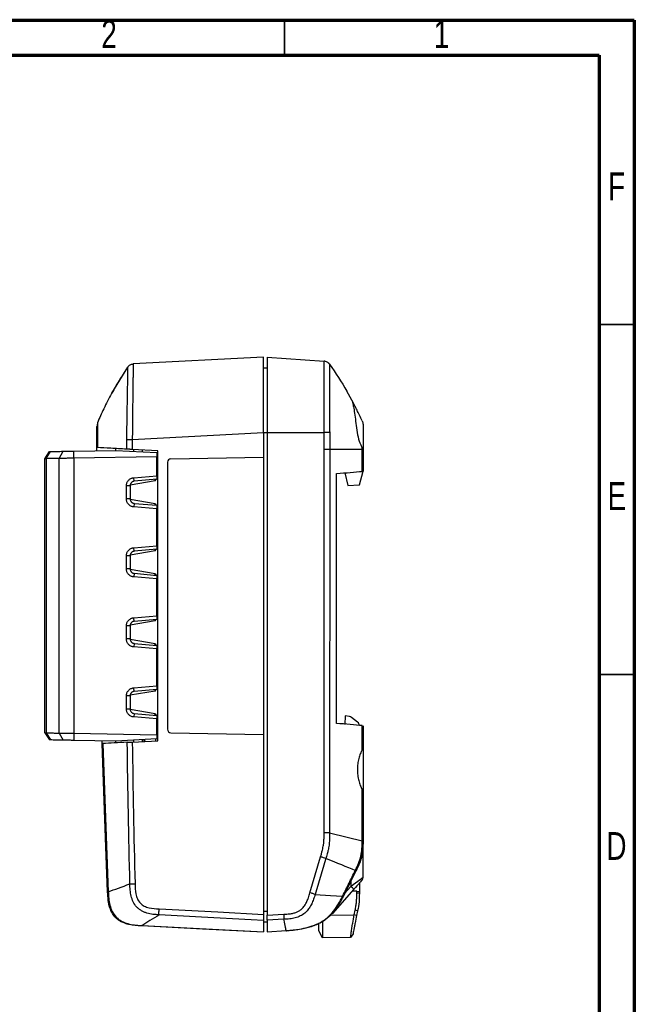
# Model space of a CAD drawing. Header units: millimetres. Extents: x 15 to 415, y 5 to 292.
# Tile 15 of 15: x 327 to 415, y 151 to 292. Entities that reach past the tile are written whole.
import ezdxf

# ---------------------------------------------------------------- set-up
doc = ezdxf.new("R2010")
doc.units = ezdxf.units.MM
doc.styles.add('SLDTEXTSTYLE0', font='TXT', dxfattribs={"width": 0.75})

msp = doc.modelspace()

# ---------------------------------------------------------------- linework, layer by layer
at = {"color": 7, "linetype": 'Continuous', "lineweight": 70}
for p, q in [((15, 292), (415, 292)), ((415, 292), (415, 5)), ((20, 287), (410, 287)), ((410, 287), (410, 10))]:
    msp.add_line(p, q, dxfattribs=at)
at = {"color": 7, "linetype": 'Continuous', "lineweight": 35}
for p, q in [((365, 287), (365, 292)), ((410, 248.5), (415, 248.5)), ((410, 198.5), (415, 198.5))]:
    msp.add_line(p, q, dxfattribs=at)
at = {"color": 7, "linetype": 'Continuous', "lineweight": 25}
for p, q in [((362.02, 243.84), (343.4, 242.87)), ((362.53, 243.84), (370.68, 243.27)), ((340.34, 238.67), (342.63, 242.43)), ((343.4, 242.87), (343.4, 242.87)), ((362.02, 242.33), (362.53, 242.33)), ((370.68, 243.27), (370.68, 243.27)), ((370.86, 243.23), (370.68, 243.27)), ((374.88, 237.26), (373.92, 238.98)), ((338.29, 234.45), (338.2, 233.83)), ((338.29, 234.45), (338.29, 234.43)), ((376.24, 234.22), (376.24, 230.46)), ((343.28, 232.08), (362.02, 233.06)), ((362.02, 233.06), (362.02, 229.56)), ((362.53, 233.07), (370.69, 233.07)), ((362.53, 233.07), (362.53, 164.11)), ((370.69, 230.63), (370.69, 233.07)), ((338.21, 231.43), (338.21, 231.49)), ((340.94, 230.52), (340.94, 230.77)), ((343.28, 232.08), (343.26, 230.65)), ((376.13, 230.63), (376.13, 230.84)), ((330.78, 229.33), (331.44, 230.35)), ((330.78, 190.16), (330.78, 229.33)), ((330.98, 229.34), (331.58, 230.35)), ((330.98, 229.34), (330.98, 190.16)), ((332.83, 229.37), (333.4, 230.39)), ((332.83, 190.12), (332.83, 229.37)), ((334.91, 229.39), (334.93, 230.41)), ((346.78, 229.6), (334.91, 229.39)), ((334.91, 229.39), (334.91, 190.1)), ((334.93, 230.41), (340.94, 230.52)), ((340.94, 230.52), (346.78, 230.21)), ((346.91, 230.46), (343.26, 230.65)), ((343.48, 230.39), (343.48, 230.64)), ((344.75, 230.32), (344.75, 230.57)), ((346.78, 230.21), (346.78, 229.6)), ((346.78, 226.9), (346.78, 229.6)), ((346.91, 189.03), (346.91, 230.46)), ((348.8, 229.33), (362.02, 229.56)), ((362.02, 229.56), (362.02, 189.93)), ((370.69, 175.85), (370.69, 230.63)), ((371.48, 230.63), (371.47, 175.85)), ((376.13, 230.63), (371.48, 230.63)), ((376.13, 227.52), (376.13, 230.63)), ((376.24, 230.47), (376.24, 227.53)), ((348.3, 228.82), (348.3, 190.67)), ((343.48, 226.61), (346.78, 226.9)), ((343.55, 226.1), (343.48, 226.61)), ((346.78, 227.38), (346.91, 227.37)), ((346.78, 226.9), (346.78, 226.39)), ((372.43, 191.51), (372.43, 227.2)), ((373.64, 227.3), (374.09, 225.5)), ((375.76, 225.59), (376.24, 227.53)), ((342.44, 223.59), (342.44, 225.47)), ((342.97, 225.47), (342.44, 225.47)), ((342.97, 225.47), (342.97, 223.59)), ((346.54, 226.15), (342.98, 225.55)), ((346.78, 226.39), (343.55, 226.1)), ((346.54, 226.16), (346.69, 226.38)), ((346.54, 226.15), (346.54, 226.16)), ((374.09, 225.5), (375.76, 225.59)), ((342.97, 223.59), (342.44, 223.59)), ((346.54, 222.9), (342.98, 223.51)), ((343.55, 222.95), (343.48, 222.45)), ((346.78, 222.16), (343.48, 222.45)), ((343.55, 222.95), (346.78, 222.67)), ((346.52, 222.69), (346.54, 222.9)), ((346.54, 222.9), (346.69, 222.68)), ((346.78, 222.67), (346.78, 222.16)), ((346.78, 216.89), (346.78, 222.16)), ((343.48, 216.6), (346.78, 216.89)), ((346.78, 216.89), (346.78, 216.38)), ((342.44, 213.58), (342.44, 215.46)), ((342.97, 215.46), (342.44, 215.46)), ((342.97, 215.46), (342.97, 213.58)), ((346.54, 216.15), (342.98, 215.54)), ((343.55, 216.1), (343.48, 216.6)), ((346.78, 216.38), (343.55, 216.1)), ((346.54, 216.15), (346.69, 216.37)), ((346.54, 216.15), (346.54, 216.15)), ((342.97, 213.58), (342.44, 213.58)), ((346.54, 212.9), (342.98, 213.5)), ((343.55, 212.95), (343.48, 212.44)), ((346.78, 212.15), (343.48, 212.44)), ((343.55, 212.95), (346.78, 212.66)), ((346.52, 212.69), (346.54, 212.9)), ((346.54, 212.89), (346.69, 212.67)), ((346.78, 212.66), (346.78, 212.15)), ((346.78, 206.88), (346.78, 212.15)), ((343.48, 206.59), (346.78, 206.88)), ((346.78, 206.88), (346.78, 206.37)), ((342.44, 203.57), (342.44, 205.46)), ((342.97, 205.46), (342.44, 205.46)), ((342.97, 205.46), (342.97, 203.57)), ((346.54, 206.14), (342.98, 205.53)), ((343.55, 206.09), (343.48, 206.59)), ((346.78, 206.37), (343.55, 206.09)), ((346.54, 206.14), (346.69, 206.36)), ((346.54, 206.14), (346.54, 206.14)), ((342.97, 203.57), (342.44, 203.57)), ((346.54, 202.89), (342.98, 203.5)), ((343.55, 202.94), (343.48, 202.44)), ((343.55, 202.94), (346.78, 202.66)), ((346.52, 202.68), (346.54, 202.89)), ((346.54, 202.89), (346.69, 202.66)), ((346.78, 202.66), (346.78, 202.15)), ((346.78, 202.15), (343.48, 202.44)), ((346.78, 196.87), (346.78, 202.15)), ((346.54, 196.13), (342.98, 195.52)), ((343.48, 196.58), (346.78, 196.87)), ((343.55, 196.08), (343.48, 196.58)), ((346.78, 196.36), (343.55, 196.08)), ((346.54, 196.13), (346.69, 196.36)), ((346.54, 196.13), (346.54, 196.13)), ((346.78, 196.87), (346.78, 196.36)), ((342.44, 193.56), (342.44, 195.45)), ((342.97, 195.45), (342.44, 195.45)), ((342.97, 195.45), (342.97, 193.56)), ((342.97, 193.56), (342.44, 193.56)), ((346.54, 192.88), (342.98, 193.49)), ((343.55, 192.93), (343.48, 192.43)), ((343.55, 192.93), (346.78, 192.65)), ((346.52, 192.67), (346.54, 192.88)), ((346.54, 192.88), (346.69, 192.66)), ((346.78, 192.14), (343.48, 192.43)), ((346.78, 192.65), (346.78, 192.14)), ((346.78, 189.89), (346.78, 192.14)), ((346.91, 192.13), (346.78, 192.12)), ((373.7, 192.58), (373.63, 191.35)), ((374.29, 192.5), (373.7, 192.58)), ((375.47, 191.69), (374.59, 192.37)), ((330.78, 190.16), (331.44, 189.14)), ((330.98, 190.16), (331.58, 189.14)), ((332.83, 190.12), (333.4, 189.11)), ((334.91, 190.1), (346.78, 189.89)), ((334.91, 190.1), (334.93, 189.08)), ((348.8, 190.16), (362.02, 189.93)), ((362.02, 189.93), (362.02, 164.21)), ((376.12, 187.74), (376.12, 191.19)), ((376.24, 191.18), (376.24, 188.11)), ((340.94, 188.97), (334.93, 189.08)), ((346.78, 189.28), (340.94, 188.97)), ((340.94, 188.72), (340.94, 188.97)), ((343.28, 188.84), (346.91, 189.03)), ((343.48, 188.85), (343.48, 189.11)), ((344.75, 188.92), (344.75, 189.17)), ((344.75, 188.94), (344.78, 188.92)), ((344.85, 188.89), (344.85, 189.18)), ((345.06, 188.94), (345.05, 189.19)), ((345.1, 188.94), (345.09, 189.19)), ((346.63, 189.02), (346.63, 189.27)), ((346.64, 189.02), (346.64, 189.27)), ((346.78, 189.89), (346.78, 189.28)), ((376.24, 188.15), (376.24, 181.7)), ((376.12, 174.73), (376.12, 182.07)), ((376.24, 181.7), (376.24, 174.73)), ((376.24, 169.53), (376.24, 174.7)), ((368.65, 167.31), (370.18, 172.44)), ((375.23, 170.43), (373.43, 166.81)), ((374.51, 168.97), (374.51, 168.22)), ((374.92, 167.8), (371.87, 164.36)), ((373.66, 167.27), (374.51, 168.22)), ((375.35, 167.52), (374.68, 167.53)), ((375.35, 167.25), (375.35, 167.52)), ((375.35, 167.52), (375.72, 167.51)), ((375.72, 168.69), (375.72, 167.51)), ((375.72, 167.51), (375.72, 167.24)), ((373.33, 166.82), (373.36, 166.88)), ((375.72, 167.24), (375.35, 167.25)), ((362.02, 164.67), (362.53, 164.66)), ((374.98, 164.15), (375.12, 164.83)), ((375.47, 164.75), (375.12, 164.83)), ((375.47, 164.75), (375.33, 164.07)), ((362.53, 164.11), (364.95, 164.23)), ((364.95, 163.52), (362.53, 163.39)), ((375.33, 164.07), (374.98, 164.15)), ((344.67, 162.57), (344.56, 162.57)), ((362.02, 161.66), (344.67, 162.57)), ((362.02, 163.17), (362.53, 163.16)), ((362.53, 161.71), (365.27, 161.9)), ((365.24, 161.85), (362.53, 161.66)), ((367.84, 162.2), (367.69, 162.16)), ((370.45, 160.87), (369.95, 161.87)), ((374.45, 160.94), (370.45, 160.87)), ((374.81, 161.44), (374.45, 160.94))]:
    msp.add_line(p, q, dxfattribs=at)
at = {"color": 8, "linetype": 'Continuous', "lineweight": 25}
for p, q in [((371.45, 242.83), (371.37, 242.92)), ((362.02, 233.07), (362.53, 233.07)), ((371.58, 164.09), (374.98, 164.15))]:
    msp.add_line(p, q, dxfattribs=at)
at = {"color": 7, "linetype": 'Continuous', "lineweight": 25, "flags": 128}
for points in [[(371.45, 242.83), (371.45, 242.83)], [(371.47, 175.85), (373.97, 175.25), (376.12, 174.73)], [(375.13, 170.5), (374.68, 170.68), (374.21, 170.87), (373.71, 171.08), (373.2, 171.29), (372.66, 171.5), (372.1, 171.73), (371.52, 171.97), (370.92, 172.21)], [(374.51, 168.22), (374.85, 168.48), (375.18, 168.73), (375.48, 168.95), (375.74, 169.15), (375.96, 169.31), (376.12, 169.43), (376.21, 169.5), (376.24, 169.53)], [(376.08, 169.1), (376.06, 169.08), (376, 169.01), (375.89, 168.89), (375.75, 168.73), (375.58, 168.53), (375.38, 168.31), (375.16, 168.06), (374.92, 167.8)], [(339.85, 167.46), (340.19, 167.58), (340.55, 167.71), (340.92, 167.84), (341.3, 167.98), (341.7, 168.12), (342.1, 168.27), (342.51, 168.42), (342.94, 168.57)], [(369.4, 167.08), (371.59, 166.93), (373.33, 166.82)], [(347.11, 165), (355.49, 164.56), (362.02, 164.21)], [(347.1, 164.15), (346.76, 163.94), (346.43, 163.73), (346.11, 163.53), (345.8, 163.34), (345.49, 163.15), (345.2, 162.97), (344.92, 162.79), (344.64, 162.62)], [(362.02, 163.36), (360.25, 163.46), (353.16, 163.83), (347.1, 164.15), (347.1, 164.15)], [(344.64, 162.62), (353.33, 162.16), (362.02, 161.71)]]:
    msp.add_lwpolyline(points, dxfattribs=at)
at = {"color": 7, "linetype": 'Continuous', "lineweight": 25}
for centre, radius, start, end in [((348.81, 228.82), 0.508, 91, 180), ((374.2, 191.87), 0.635, 52, 82), ((375.08, 191.19), 0.635, 0, 52), ((348.81, 190.67), 0.508, 180, 269), ((375.61, 169.53), 0.635, 318.3525, 0), ((372.93, 166.24), 2.53, 38.0557, 51.5591)]:
    msp.add_arc(centre, radius, start, end, dxfattribs=at)
for points, knots in [([(362.02, 233.06), (362.02, 233.79), (362.02, 234.53), (362.02, 235.97), (362.02, 236.69), (362.02, 237.74), (362.02, 238.09), (362.02, 238.76), (362.02, 239.09), (362.02, 239.73), (362.02, 240.03), (362.02, 240.62), (362.02, 240.9), (362.02, 241.67), (362.02, 242.11), (362.02, 242.82), (362.02, 243.09), (362.02, 243.5), (362.02, 243.63), (362.02, 243.8), (362.02, 243.84), (362.02, 243.84)], [0, 0, 0, 0, 0.125, 0.125, 0.25, 0.25, 0.3125, 0.3125, 0.375, 0.375, 0.4375, 0.4375, 0.5, 0.5, 0.625, 0.625, 0.75, 0.75, 0.875, 0.875, 1, 1, 1, 1]), ([(362.53, 243.84), (362.53, 243.84), (362.53, 243.8), (362.53, 243.63), (362.53, 243.5), (362.53, 243.2), (362.53, 243.08), (362.53, 242.81), (362.53, 242.65), (362.53, 242.3), (362.53, 242.1), (362.53, 241.67), (362.53, 241.42), (362.53, 240.65), (362.53, 240.07), (362.53, 238.79), (362.53, 238.11), (362.53, 236.72), (362.53, 235.99), (362.53, 234.54), (362.53, 233.81), (362.53, 233.07)], [0, 0, 0, 0, 0.125, 0.125, 0.25, 0.25, 0.3125, 0.3125, 0.375, 0.375, 0.4375, 0.4375, 0.5, 0.5, 0.625, 0.625, 0.75, 0.75, 0.875, 0.875, 1, 1, 1, 1]), ([(342.63, 242.43), (342.26, 241.88), (341.46, 240.64), (340.31, 238.66), (339.22, 236.54), (338.58, 235.13), (338.29, 234.45)], [0.0264963, 0.0264963, 0.0264963, 0.0264963, 0.2258858, 0.4758858, 0.7258858, 0.9493895, 0.9493895, 0.9493895, 0.9493895]), ([(342.49, 232.09), (342.5, 232.25), (342.5, 232.55), (342.51, 233.01), (342.51, 233.47), (342.52, 233.93), (342.53, 234.39), (342.53, 234.85), (342.54, 235.31), (342.55, 235.76), (342.55, 236.21), (342.56, 236.66), (342.57, 237.09), (342.58, 237.52), (342.58, 237.94), (342.59, 238.35), (342.6, 238.75), (342.6, 239.13), (342.61, 239.49), (342.62, 239.76), (342.62, 239.95), (342.62, 240.09), (342.62, 240.27), (342.63, 240.47), (342.63, 240.7), (342.63, 240.94), (342.63, 241.19), (342.63, 241.43), (342.63, 241.67), (342.64, 241.88), (342.64, 242.07), (342.64, 242.22), (342.63, 242.34), (342.63, 242.41), (342.63, 242.42), (342.63, 242.43)], [0, 0, 0, 0, 0.027394, 0.05485, 0.082362, 0.109927, 0.137548, 0.165214, 0.192916, 0.22065, 0.248421, 0.27623, 0.304059, 0.331896, 0.359741, 0.387614, 0.415513, 0.443424, 0.471339, 0.499257, 0.508092, 0.520423, 0.536255, 0.555593, 0.578444, 0.604807, 0.634671, 0.668035, 0.704926, 0.74535, 0.789271, 0.836702, 0.887648, 0.942078, 1, 1, 1, 1]), ([(342.63, 242.43), (342.71, 242.55), (342.83, 242.66), (343.1, 242.81), (343.25, 242.86), (343.4, 242.87)], [0, 0, 0, 0, 0.5, 0.5, 1, 1, 1, 1]), ([(342.63, 242.43), (342.72, 242.55), (342.83, 242.66), (343.1, 242.81), (343.25, 242.86), (343.4, 242.87)], [0, 0, 0, 0, 0.5, 0.5, 1, 1, 1, 1]), ([(343.4, 242.87), (343.4, 242.86), (343.4, 242.86), (343.4, 242.85), (343.4, 242.82), (343.4, 242.79), (343.4, 242.74), (343.4, 242.69), (343.4, 242.62), (343.4, 242.55), (343.4, 242.46), (343.4, 242.37), (343.4, 242.26), (343.39, 242.15), (343.39, 242.02), (343.39, 241.89), (343.39, 241.74), (343.39, 241.59), (343.38, 241.42), (343.38, 241.24), (343.38, 241.06), (343.38, 240.86), (343.37, 240.65), (343.37, 240.44), (343.37, 240.21), (343.37, 239.97), (343.36, 239.72), (343.36, 239.46), (343.36, 239.19), (343.35, 238.92), (343.35, 238.63), (343.35, 238.32), (343.34, 238.01), (343.34, 237.69), (343.33, 237.36), (343.33, 237.02), (343.33, 236.66), (343.32, 236.3), (343.32, 235.93), (343.31, 235.54), (343.31, 235.15), (343.31, 234.74), (343.3, 234.32), (343.3, 233.89), (343.29, 233.46), (343.29, 233.01), (343.28, 232.55), (343.28, 232.24), (343.28, 232.08)], [0, 0, 0, 0, 0.026228, 0.051906, 0.077046, 0.101662, 0.125771, 0.149387, 0.172527, 0.195211, 0.217458, 0.239288, 0.260724, 0.281788, 0.302507, 0.322905, 0.343011, 0.362854, 0.382463, 0.401871, 0.421109, 0.440212, 0.459213, 0.478149, 0.497054, 0.515965, 0.534918, 0.55395, 0.573096, 0.592391, 0.611871, 0.63157, 0.651521, 0.671755, 0.692305, 0.713199, 0.734467, 0.756136, 0.778232, 0.800779, 0.823802, 0.847321, 0.87136, 0.895938, 0.921073, 0.946784, 0.973087, 1, 1, 1, 1]), ([(370.69, 233.07), (370.69, 233.23), (370.69, 233.55), (370.68, 234.02), (370.68, 234.49), (370.68, 234.96), (370.68, 235.43), (370.68, 235.89), (370.68, 236.35), (370.68, 236.81), (370.68, 237.26), (370.68, 237.7), (370.68, 238.14), (370.68, 238.57), (370.68, 238.98), (370.68, 239.39), (370.68, 239.78), (370.68, 240.15), (370.68, 240.5), (370.68, 240.83), (370.68, 241.14), (370.68, 241.43), (370.68, 241.7), (370.68, 241.94), (370.68, 242.16), (370.68, 242.36), (370.68, 242.54), (370.68, 242.69), (370.68, 242.82), (370.68, 242.93), (370.68, 243.03), (370.68, 243.1), (370.68, 243.17), (370.68, 243.21), (370.68, 243.24), (370.68, 243.26), (370.68, 243.27), (370.68, 243.27)], [0, 0, 0, 0, 0.028507, 0.056967, 0.085389, 0.11379, 0.142194, 0.170617, 0.199004, 0.227301, 0.255459, 0.28348, 0.311433, 0.339387, 0.367429, 0.395562, 0.42347, 0.451228, 0.478963, 0.506818, 0.534964, 0.563167, 0.591302, 0.619537, 0.647979, 0.676726, 0.705713, 0.734637, 0.76357, 0.79255, 0.82163, 0.850858, 0.880273, 0.909877, 0.939685, 0.969719, 1, 1, 1, 1]), ([(371.37, 242.92), (371.35, 242.95), (371.28, 243.03), (371.12, 243.14), (370.9, 243.24), (370.75, 243.26), (370.68, 243.27)], [0, 0, 0, 0, 0.136668, 0.426802, 0.716935, 1, 1, 1, 1]), ([(371.45, 242.83), (371.45, 242.83), (371.45, 242.83), (371.45, 242.81), (371.45, 242.76), (371.45, 242.69), (371.44, 242.56), (371.44, 242.28), (371.44, 241.68), (371.44, 240.69), (371.44, 239.79), (371.44, 239.06), (371.45, 238.26), (371.45, 237.43), (371.46, 236.58), (371.46, 235.71), (371.47, 234.84), (371.47, 233.96), (371.47, 233.37), (371.48, 233.08)], [0, 0, 0, 0, 0.029549, 0.063448, 0.101661, 0.144231, 0.191279, 0.242977, 0.385329, 0.497738, 0.553842, 0.609945, 0.66598, 0.721985, 0.777928, 0.833733, 0.889387, 0.944816, 1, 1, 1, 1]), ([(371.45, 242.83), (372.33, 241.59), (373.16, 240.3), (373.92, 238.98), (373.92, 238.98)], [0.4999885, 0.4999885, 0.4999885, 0.4999885, 0.9512638, 0.9512753, 0.9512753, 0.9512753, 0.9512753]), ([(374.78, 237.42), (374.77, 237.42), (374.73, 237.49), (374.79, 237.22), (374.91, 236.6), (375.08, 235.6), (375.21, 234.38), (375.39, 233.06), (375.68, 231.79), (375.98, 231.16), (376.13, 230.84)], [0, 0, 0, 0, 0.011079, 0.148535, 0.287935, 0.427201, 0.566002, 0.706602, 0.853439, 1, 1, 1, 1]), ([(374.89, 237.25), (374.88, 237.26), (374.87, 237.28), (374.86, 237.29), (374.86, 237.29)], [0, 0, 0, 0, 0.213724, 1, 1, 1, 1]), ([(376.14, 234.72), (376, 235.01), (375.88, 235.28), (375.63, 235.8), (375.5, 236.04), (375.28, 236.48), (375.18, 236.68), (375.01, 237.02), (374.94, 237.15), (374.89, 237.25)], [0, 0, 0, 0, 0.25, 0.25, 0.5, 0.5, 0.75, 0.75, 1, 1, 1, 1]), ([(338.19, 233.95), (338.19, 233.96), (338.19, 233.97), (338.19, 233.9), (338.19, 233.89)], [0, 0, 0, 0, 0.9669666, 1, 1, 1, 1]), ([(338.22, 230.91), (338.22, 231.17), (338.21, 231.68), (338.21, 232.39), (338.2, 233), (338.2, 233.45), (338.2, 233.72), (338.2, 233.81), (338.2, 233.85)], [0, 0, 0, 0, 0.1718183, 0.3430523, 0.5131201, 0.6832378, 0.8533321, 1, 1, 1, 1]), ([(371.48, 233.08), (371.38, 233.08), (371.26, 233.08), (370.99, 233.08), (370.83, 233.08), (370.69, 233.07)], [0, 0, 0, 0, 0.5, 0.5, 1, 1, 1, 1]), ([(371.48, 233.08), (371.48, 232.65), (371.48, 232.24), (371.48, 231.43), (371.48, 231.04), (371.48, 230.63)], [0, 0, 0, 0, 0.5, 0.5, 1, 1, 1, 1]), ([(338.22, 230.47), (338.22, 230.49), (338.22, 230.64), (338.22, 230.84), (338.22, 230.89), (338.22, 230.91)], [0, 0, 0, 0, 0.060934, 0.462984, 1, 1, 1, 1]), ([(342.48, 230.69), (341.67, 230.73), (340.91, 230.77), (339.51, 230.85), (338.88, 230.88), (338.33, 230.91)], [0, 0, 0, 0, 0.5, 0.5, 1, 1, 1, 1]), ([(342.48, 230.69), (342.48, 230.92), (342.48, 231.15), (342.49, 231.61), (342.49, 231.85), (342.49, 232.09)], [0, 0, 0, 0, 0.5, 0.5, 1, 1, 1, 1]), ([(342.49, 232.09), (342.58, 232.09), (342.7, 232.09), (342.97, 232.08), (343.13, 232.08), (343.28, 232.08)], [0, 0, 0, 0, 0.5, 0.5, 1, 1, 1, 1]), ([(330.98, 229.34), (330.96, 229.34), (330.92, 229.34), (330.88, 229.34), (330.84, 229.33), (330.81, 229.33), (330.79, 229.33), (330.78, 229.33), (330.78, 229.33), (330.78, 229.33)], [0, 0, 0, 0, 0.144528, 0.288499, 0.431913, 0.57477, 0.71707, 0.858813, 1, 1, 1, 1]), ([(332.83, 229.37), (332.74, 229.37), (332.54, 229.36), (332.26, 229.36), (331.98, 229.35), (331.72, 229.35), (331.46, 229.34), (331.21, 229.34), (331.06, 229.34), (330.98, 229.34)], [0, 0, 0, 0, 0.143995, 0.287611, 0.430847, 0.573704, 0.716182, 0.858281, 1, 1, 1, 1]), ([(331.44, 230.35), (331.44, 230.35), (331.44, 230.35), (331.44, 230.35), (331.47, 230.35), (331.51, 230.35), (331.55, 230.35), (331.57, 230.35), (331.58, 230.35)], [0, 0, 0, 0, 0.099203, 0.200053, 0.499965, 0.74994, 0.874966, 1, 1, 1, 1]), ([(331.58, 230.35), (331.65, 230.36), (331.79, 230.36), (332, 230.36), (332.22, 230.37), (332.52, 230.37), (332.9, 230.38), (333.24, 230.38), (333.4, 230.39)], [0, 0, 0, 0, 0.124963, 0.249935, 0.374941, 0.500005, 0.750002, 1, 1, 1, 1]), ([(334.91, 229.39), (334.86, 229.39), (334.77, 229.39), (334.63, 229.39), (334.5, 229.39), (334.39, 229.39), (334.21, 229.39), (333.98, 229.38), (333.7, 229.38), (333.43, 229.38), (333.2, 229.37), (332.99, 229.37), (332.89, 229.37), (332.83, 229.37)], [0, 0, 0, 0, 0.059333, 0.11401, 0.164032, 0.209399, 0.250109, 0.3808, 0.500077, 0.63264, 0.760148, 0.882602, 1, 1, 1, 1]), ([(333.4, 230.39), (333.42, 230.39), (333.46, 230.39), (333.55, 230.39), (333.68, 230.39), (333.85, 230.39), (334.04, 230.4), (334.25, 230.4), (334.47, 230.41), (334.66, 230.41), (334.82, 230.41), (334.89, 230.41), (334.93, 230.41)], [0, 0, 0, 0, 0.062397, 0.125038, 0.250018, 0.375, 0.499984, 0.62497, 0.749958, 0.874948, 0.937451, 1, 1, 1, 1]), ([(343.26, 230.65), (343.23, 230.65), (343.17, 230.66), (343.08, 230.66), (342.99, 230.66), (342.91, 230.67), (342.81, 230.67), (342.69, 230.68), (342.58, 230.69), (342.51, 230.69), (342.48, 230.69)], [0, 0, 0, 0, 0.1008176, 0.2004121, 0.299551, 0.3990126, 0.4995677, 0.6665137, 0.8321094, 1, 1, 1, 1]), ([(371.48, 230.63), (371.39, 230.63), (371.26, 230.63), (370.99, 230.63), (370.84, 230.63), (370.69, 230.63)], [0, 0, 0, 0, 0.5, 0.5, 1, 1, 1, 1]), ([(342.44, 225.47), (342.44, 225.51), (342.44, 225.58), (342.46, 225.72), (342.51, 225.89), (342.61, 226.08), (342.73, 226.25), (342.89, 226.39), (343.07, 226.5), (343.24, 226.56), (343.37, 226.6), (343.44, 226.6), (343.48, 226.61)], [0, 0, 0, 0, 0.062419, 0.125022, 0.249921, 0.374841, 0.499789, 0.624769, 0.749779, 0.874814, 0.937406, 1, 1, 1, 1]), ([(343.55, 226.1), (343.53, 226.1), (343.48, 226.1), (343.42, 226.08), (343.37, 226.06), (343.3, 226.03), (343.22, 225.98), (343.13, 225.9), (343.06, 225.81), (343.01, 225.7), (342.98, 225.59), (342.97, 225.51), (342.97, 225.47)], [0, 0, 0, 0, 0.073082, 0.139226, 0.19843, 0.250694, 0.380926, 0.500811, 0.628094, 0.750538, 0.876008, 1, 1, 1, 1]), ([(343.48, 222.45), (343.44, 222.45), (343.37, 222.46), (343.24, 222.49), (343.07, 222.56), (342.89, 222.67), (342.73, 222.81), (342.61, 222.98), (342.51, 223.17), (342.46, 223.34), (342.44, 223.48), (342.44, 223.55), (342.44, 223.59)], [0, 0, 0, 0, 0.062503, 0.125186, 0.250221, 0.375231, 0.500211, 0.625159, 0.75008, 0.874978, 0.93749, 1, 1, 1, 1]), ([(342.97, 223.59), (342.97, 223.56), (342.97, 223.51), (342.99, 223.43), (343.02, 223.34), (343.06, 223.25), (343.13, 223.16), (343.22, 223.08), (343.32, 223.02), (343.43, 222.97), (343.51, 222.96), (343.55, 222.95)], [0, 0, 0, 0, 0.082549, 0.165773, 0.249681, 0.372086, 0.499427, 0.619273, 0.749564, 0.860914, 1, 1, 1, 1]), ([(342.44, 215.46), (342.44, 215.5), (342.44, 215.57), (342.46, 215.71), (342.51, 215.88), (342.61, 216.07), (342.73, 216.24), (342.89, 216.38), (343.07, 216.49), (343.24, 216.56), (343.37, 216.59), (343.44, 216.6), (343.48, 216.6)], [0, 0, 0, 0, 0.062419, 0.125022, 0.249921, 0.374841, 0.499789, 0.624769, 0.749779, 0.874814, 0.937406, 1, 1, 1, 1]), ([(343.55, 216.1), (343.53, 216.09), (343.48, 216.09), (343.42, 216.07), (343.37, 216.05), (343.3, 216.02), (343.22, 215.97), (343.13, 215.89), (343.06, 215.8), (343.01, 215.69), (342.98, 215.58), (342.97, 215.5), (342.97, 215.46)], [0, 0, 0, 0, 0.073082, 0.139226, 0.19843, 0.250694, 0.380926, 0.500811, 0.628094, 0.750538, 0.876008, 1, 1, 1, 1]), ([(343.48, 212.44), (343.44, 212.45), (343.37, 212.45), (343.24, 212.49), (343.07, 212.55), (342.89, 212.66), (342.73, 212.8), (342.61, 212.97), (342.51, 213.16), (342.46, 213.33), (342.44, 213.47), (342.44, 213.54), (342.44, 213.58)], [0, 0, 0, 0, 0.062503, 0.125186, 0.250221, 0.375231, 0.500211, 0.625159, 0.75008, 0.874978, 0.93749, 1, 1, 1, 1]), ([(342.97, 213.58), (342.97, 213.55), (342.97, 213.5), (342.99, 213.42), (343.02, 213.34), (343.06, 213.24), (343.13, 213.15), (343.22, 213.07), (343.32, 213.01), (343.43, 212.96), (343.51, 212.95), (343.55, 212.95)], [0, 0, 0, 0, 0.0825492, 0.1657727, 0.2496812, 0.3720858, 0.4994274, 0.619273, 0.7495637, 0.8609139, 1, 1, 1, 1]), ([(342.44, 205.46), (342.44, 205.49), (342.44, 205.56), (342.46, 205.7), (342.51, 205.87), (342.61, 206.06), (342.73, 206.23), (342.89, 206.37), (343.07, 206.48), (343.24, 206.55), (343.37, 206.58), (343.44, 206.59), (343.48, 206.59)], [0, 0, 0, 0, 0.062419, 0.125022, 0.249921, 0.374841, 0.499789, 0.624769, 0.749779, 0.874814, 0.937406, 1, 1, 1, 1]), ([(343.55, 206.09), (343.53, 206.09), (343.48, 206.08), (343.42, 206.07), (343.37, 206.05), (343.3, 206.02), (343.22, 205.97), (343.13, 205.89), (343.06, 205.79), (343.01, 205.69), (342.98, 205.57), (342.97, 205.49), (342.97, 205.46)], [0, 0, 0, 0, 0.073082, 0.139226, 0.19843, 0.250694, 0.380926, 0.500811, 0.628094, 0.750538, 0.876008, 1, 1, 1, 1]), ([(343.48, 202.44), (343.44, 202.44), (343.37, 202.45), (343.24, 202.48), (343.07, 202.54), (342.89, 202.65), (342.73, 202.8), (342.61, 202.97), (342.51, 203.16), (342.46, 203.33), (342.44, 203.47), (342.44, 203.54), (342.44, 203.57)], [0, 0, 0, 0, 0.0625031, 0.1251858, 0.250221, 0.3752312, 0.5002111, 0.6251595, 0.7500795, 0.8749782, 0.9374899, 1, 1, 1, 1]), ([(342.97, 203.57), (342.97, 203.55), (342.97, 203.49), (342.99, 203.42), (343.02, 203.33), (343.06, 203.24), (343.13, 203.14), (343.22, 203.06), (343.32, 203), (343.43, 202.96), (343.51, 202.95), (343.55, 202.94)], [0, 0, 0, 0, 0.082549, 0.165773, 0.249681, 0.372086, 0.499427, 0.619273, 0.749564, 0.860914, 1, 1, 1, 1]), ([(342.44, 195.45), (342.44, 195.48), (342.44, 195.55), (342.46, 195.69), (342.51, 195.86), (342.61, 196.05), (342.73, 196.22), (342.89, 196.37), (343.07, 196.48), (343.24, 196.54), (343.37, 196.57), (343.44, 196.58), (343.48, 196.58)], [0, 0, 0, 0, 0.062419, 0.125022, 0.249921, 0.374841, 0.499789, 0.624769, 0.749779, 0.874814, 0.937406, 1, 1, 1, 1]), ([(343.55, 196.08), (343.53, 196.08), (343.48, 196.07), (343.42, 196.06), (343.37, 196.04), (343.3, 196.01), (343.22, 195.96), (343.13, 195.88), (343.06, 195.78), (343.01, 195.68), (342.98, 195.57), (342.97, 195.49), (342.97, 195.45)], [0, 0, 0, 0, 0.073082, 0.139226, 0.19843, 0.250694, 0.380926, 0.500811, 0.628094, 0.750538, 0.876008, 1, 1, 1, 1]), ([(343.48, 192.43), (343.44, 192.43), (343.37, 192.44), (343.24, 192.47), (343.07, 192.54), (342.89, 192.65), (342.73, 192.79), (342.61, 192.96), (342.51, 193.15), (342.46, 193.32), (342.44, 193.46), (342.44, 193.53), (342.44, 193.56)], [0, 0, 0, 0, 0.0625031, 0.1251858, 0.250221, 0.3752312, 0.5002111, 0.6251595, 0.7500795, 0.8749782, 0.9374899, 1, 1, 1, 1]), ([(342.97, 193.56), (342.97, 193.54), (342.97, 193.49), (342.99, 193.41), (343.02, 193.32), (343.06, 193.23), (343.13, 193.13), (343.22, 193.05), (343.32, 192.99), (343.43, 192.95), (343.51, 192.94), (343.55, 192.93)], [0, 0, 0, 0, 0.082549, 0.165773, 0.249681, 0.372086, 0.499427, 0.619273, 0.749564, 0.860914, 1, 1, 1, 1]), ([(330.78, 190.16), (330.78, 190.16), (330.78, 190.16), (330.79, 190.16), (330.81, 190.16), (330.84, 190.16), (330.88, 190.16), (330.92, 190.16), (330.96, 190.16), (330.98, 190.16)], [0, 0, 0, 0, 0.141187, 0.28293, 0.42523, 0.568087, 0.711501, 0.855472, 1, 1, 1, 1]), ([(330.98, 190.16), (331.06, 190.15), (331.21, 190.15), (331.46, 190.15), (331.72, 190.14), (331.98, 190.14), (332.26, 190.13), (332.54, 190.13), (332.74, 190.13), (332.83, 190.12)], [0, 0, 0, 0, 0.141719, 0.283818, 0.426296, 0.569153, 0.712389, 0.856005, 1, 1, 1, 1]), ([(332.83, 190.12), (332.86, 190.12), (332.91, 190.12), (333, 190.12), (333.09, 190.12), (333.2, 190.12), (333.31, 190.12), (333.43, 190.12), (333.57, 190.11), (333.75, 190.11), (333.98, 190.11), (334.27, 190.11), (334.58, 190.1), (334.8, 190.1), (334.91, 190.1)], [0, 0, 0, 0, 0.058082, 0.117431, 0.178046, 0.239928, 0.303076, 0.36749, 0.433171, 0.500118, 0.619364, 0.750061, 0.860495, 1, 1, 1, 1]), ([(331.58, 189.14), (331.57, 189.14), (331.56, 189.14), (331.51, 189.14), (331.47, 189.14), (331.45, 189.14), (331.44, 189.14), (331.44, 189.14), (331.44, 189.14)], [0, 0, 0, 0, 0.099205, 0.200057, 0.499971, 0.749944, 0.874969, 1, 1, 1, 1]), ([(333.4, 189.11), (333.32, 189.11), (333.15, 189.11), (332.91, 189.11), (332.67, 189.12), (332.36, 189.12), (331.99, 189.13), (331.72, 189.14), (331.58, 189.14)], [0, 0, 0, 0, 0.124965, 0.249938, 0.374944, 0.500008, 0.750005, 1, 1, 1, 1]), ([(334.93, 189.08), (334.89, 189.08), (334.82, 189.08), (334.66, 189.08), (334.47, 189.09), (334.25, 189.09), (334.04, 189.09), (333.85, 189.1), (333.68, 189.1), (333.55, 189.1), (333.46, 189.1), (333.42, 189.11), (333.4, 189.11)], [0, 0, 0, 0, 0.0624034, 0.1250514, 0.2500415, 0.3750294, 0.5000155, 0.6249994, 0.749981, 0.8749611, 0.9374576, 1, 1, 1, 1]), ([(338.99, 188.62), (338.99, 188.63), (338.99, 188.67), (338.98, 188.82), (338.98, 188.97), (338.98, 189.01)], [0, 0, 0, 0, 0.436109, 0.872211, 1, 1, 1, 1]), ([(342.56, 188.81), (342.6, 188.81), (342.64, 188.81), (342.75, 188.81), (342.8, 188.82), (342.99, 188.83), (343.13, 188.84), (343.28, 188.84)], [0, 0, 0, 0, 0.25, 0.25, 0.5, 0.5, 1, 1, 1, 1]), ([(339.13, 183.9), (339.12, 184.19), (339.11, 184.47), (339.1, 185.03), (339.09, 185.31), (339.07, 185.85), (339.06, 186.11), (339.05, 186.6), (339.04, 186.84), (339.03, 187.28), (339.02, 187.48), (339.01, 187.83), (339.01, 187.98), (339, 188.23), (339, 188.33), (338.99, 188.46), (338.99, 188.49), (338.99, 188.49)], [0, 0, 0, 0, 0.125, 0.125, 0.25, 0.25, 0.375, 0.375, 0.5, 0.5, 0.625, 0.625, 0.75, 0.75, 0.875, 0.875, 1, 1, 1, 1]), ([(376.12, 187.74), (376.03, 187.57), (375.93, 187.38), (375.77, 186.96), (375.69, 186.73), (375.57, 186.24), (375.52, 185.99), (375.47, 185.59), (375.46, 185.45), (375.44, 185.18), (375.44, 185.05), (375.44, 184.64), (375.46, 184.36), (375.52, 183.83), (375.57, 183.57), (375.69, 183.08), (375.76, 182.86), (375.93, 182.44), (376.02, 182.24), (376.12, 182.07)], [0, 0, 0, 0, 0.125, 0.125, 0.25, 0.25, 0.375, 0.375, 0.4375, 0.4375, 0.5, 0.5, 0.625, 0.625, 0.75, 0.75, 0.875, 0.875, 1, 1, 1, 1]), ([(370.18, 172.45), (370.23, 172.61), (370.32, 172.93), (370.43, 173.37), (370.52, 173.77), (370.6, 174.17), (370.65, 174.64), (370.68, 175.21), (370.68, 175.63), (370.69, 175.85)], [0, 0, 0, 0, 0.1498445, 0.2830361, 0.399686, 0.4999606, 0.6402322, 0.8067846, 1, 1, 1, 1]), ([(371.47, 175.85), (371.38, 175.85), (371.26, 175.85), (370.99, 175.85), (370.83, 175.85), (370.69, 175.85)], [0, 0, 0, 0, 0.5, 0.5, 1, 1, 1, 1]), ([(371.47, 175.85), (371.47, 175.53), (371.47, 174.94), (371.4, 174.13), (371.28, 173.46), (371.14, 172.92), (371.02, 172.52), (370.96, 172.3), (370.93, 172.21)], [0, 0, 0, 0, 0.256639, 0.47725, 0.661827, 0.810523, 0.923242, 1, 1, 1, 1]), ([(375.15, 170.52), (375.31, 170.85), (375.47, 171.17), (375.74, 171.85), (375.85, 172.19), (376.02, 172.89), (376.07, 173.25), (376.12, 173.98), (376.12, 174.34), (376.12, 174.7)], [0, 0, 0, 0, 0.25, 0.25, 0.5, 0.5, 0.75, 0.75, 1, 1, 1, 1]), ([(376.24, 174.7), (376.24, 174.44), (376.24, 173.9), (376.18, 173.05), (375.99, 172.16), (375.66, 171.29), (375.38, 170.73), (375.24, 170.45)], [0, 0, 0, 0, 0.175421, 0.369483, 0.576012, 0.789517, 1, 1, 1, 1]), ([(370.93, 172.21), (370.84, 172.23), (370.73, 172.27), (370.46, 172.35), (370.32, 172.4), (370.18, 172.44)], [0, 0, 0, 0, 0.5, 0.5, 1, 1, 1, 1]), ([(373.36, 166.88), (373.66, 167.48), (373.95, 168.08), (374.4, 168.99), (374.54, 169.29), (374.84, 169.89), (374.99, 170.2), (375.13, 170.5)], [0, 0, 0, 0, 0.5, 0.5, 0.75, 0.75, 1, 1, 1, 1]), ([(344.56, 162.57), (344.26, 162.59), (343.7, 162.62), (342.91, 162.73), (342.26, 162.92), (341.74, 163.14), (341.35, 163.37), (341.09, 163.58), (340.77, 163.87), (340.39, 164.38), (340.02, 165.22), (339.81, 166.26), (339.77, 167.02), (339.75, 167.42)], [0, 0, 0, 0, 0.113764, 0.215191, 0.302222, 0.373682, 0.429976, 0.4721, 0.50079, 0.595672, 0.711159, 0.847569, 1, 1, 1, 1]), ([(339.85, 167.43), (339.86, 167.11), (339.88, 166.79), (339.95, 166.15), (340, 165.83), (340.16, 165.21), (340.27, 164.9), (340.56, 164.33), (340.75, 164.06), (341.19, 163.6), (341.45, 163.4), (342.02, 163.1), (342.32, 162.98), (342.94, 162.81), (343.26, 162.75), (343.89, 162.67), (344.21, 162.65), (344.53, 162.63)], [0, 0, 0, 0, 0.125, 0.125, 0.25, 0.25, 0.375, 0.375, 0.5, 0.5, 0.625, 0.625, 0.75, 0.75, 0.875, 0.875, 1, 1, 1, 1]), ([(342.94, 168.57), (343.01, 168.57), (343.12, 168.58), (343.37, 168.58), (343.52, 168.59), (343.68, 168.59)], [0, 0, 0, 0, 0.5, 0.5, 1, 1, 1, 1]), ([(347.1, 164.15), (346.81, 164.17), (346.52, 164.19), (345.94, 164.26), (345.65, 164.32), (345.24, 164.44), (345.1, 164.49), (344.83, 164.61), (344.7, 164.67), (344.45, 164.82), (344.33, 164.9), (344.1, 165.08), (343.99, 165.19), (343.7, 165.51), (343.54, 165.76), (343.28, 166.28), (343.19, 166.56), (343.05, 167.13), (343.01, 167.41), (342.95, 167.99), (342.94, 168.28), (342.94, 168.57)], [0, 0, 0, 0, 0.125, 0.125, 0.25, 0.25, 0.3125, 0.3125, 0.375, 0.375, 0.4375, 0.4375, 0.5, 0.5, 0.625, 0.625, 0.75, 0.75, 0.875, 0.875, 1, 1, 1, 1]), ([(343.68, 168.59), (343.69, 168.11), (343.71, 167.62), (343.85, 166.91), (343.92, 166.68), (344.11, 166.23), (344.24, 166.02), (344.49, 165.76), (344.58, 165.68), (344.78, 165.53), (344.88, 165.47), (345.2, 165.3), (345.44, 165.23), (346.14, 165.06), (346.63, 165.03), (347.11, 165)], [0, 0, 0, 0, 0.25, 0.25, 0.375, 0.375, 0.5, 0.5, 0.5625, 0.5625, 0.625, 0.625, 0.75, 0.75, 1, 1, 1, 1]), ([(364.95, 164.23), (365.08, 164.24), (365.34, 164.26), (365.69, 164.29), (366, 164.33), (366.35, 164.4), (366.73, 164.52), (367.14, 164.72), (367.54, 165.02), (367.91, 165.47), (368.22, 166.03), (368.46, 166.65), (368.58, 167.07), (368.65, 167.31)], [0, 0, 0, 0, 0.075771, 0.142856, 0.201355, 0.251414, 0.342378, 0.42644, 0.505962, 0.622081, 0.754037, 0.862225, 1, 1, 1, 1]), ([(369.4, 167.08), (369.36, 166.96), (369.29, 166.73), (369.18, 166.38), (369.05, 166.05), (368.91, 165.73), (368.75, 165.42), (368.57, 165.13), (368.37, 164.86), (368.16, 164.62), (367.81, 164.3), (367.28, 163.96), (366.54, 163.7), (365.76, 163.56), (365.22, 163.53), (364.95, 163.52)], [0, 0, 0, 0, 0.058699, 0.116505, 0.173404, 0.229427, 0.284692, 0.339115, 0.392539, 0.444951, 0.496483, 0.617731, 0.742029, 0.869613, 1, 1, 1, 1]), ([(373.4, 166.76), (373.33, 166.61), (373.18, 166.32), (372.96, 165.91), (372.73, 165.53), (372.49, 165.16), (372.25, 164.83), (372, 164.51), (371.74, 164.22), (371.47, 163.95), (371.19, 163.7), (370.9, 163.47), (370.59, 163.26), (370.27, 163.07), (369.94, 162.89), (369.58, 162.73), (369.22, 162.58), (368.84, 162.45), (368.44, 162.34), (368.03, 162.23), (367.61, 162.14), (367.17, 162.06), (366.72, 162), (366.25, 161.94), (365.77, 161.89), (365.45, 161.87), (365.28, 161.85)], [0, 0, 0, 0, 0.048924, 0.095473, 0.13989, 0.182426, 0.223341, 0.262901, 0.301381, 0.339055, 0.376197, 0.413073, 0.449936, 0.487021, 0.524539, 0.562677, 0.601592, 0.641413, 0.682245, 0.724163, 0.767219, 0.811445, 0.856851, 0.90343, 0.951159, 1, 1, 1, 1]), ([(365.32, 161.9), (365.74, 161.93), (366.15, 161.97), (366.98, 162.08), (367.39, 162.15), (368.2, 162.33), (368.6, 162.43), (369.39, 162.71), (369.78, 162.87), (370.51, 163.28), (370.85, 163.51), (371.48, 164.06), (371.77, 164.36), (372.29, 165.01), (372.52, 165.36), (372.95, 166.07), (373.15, 166.44), (373.33, 166.82)], [0, 0, 0, 0, 0.125, 0.125, 0.25, 0.25, 0.375, 0.375, 0.5, 0.5, 0.625, 0.625, 0.75, 0.75, 0.875, 0.875, 1, 1, 1, 1]), ([(369.4, 167.08), (369.31, 167.1), (369.2, 167.14), (368.94, 167.22), (368.8, 167.27), (368.65, 167.31)], [0, 0, 0, 0, 0.5, 0.5, 1, 1, 1, 1]), ([(375.12, 164.83), (375.15, 165.03), (375.23, 165.43), (375.32, 166.03), (375.35, 166.64), (375.35, 167.04), (375.35, 167.25)], [0, 0, 0, 0, 0.249928, 0.499897, 0.7499, 1, 1, 1, 1]), ([(375.72, 167.24), (375.71, 166.82), (375.71, 165.99), (375.55, 165.16), (375.47, 164.75)], [0, 0, 0, 0, 0.500104, 1, 1, 1, 1]), ([(347.1, 164.15), (347.09, 164.21), (347.09, 164.32), (347.09, 164.62), (347.1, 164.81), (347.11, 165)], [0, 0, 0, 0, 0.5, 0.5, 1, 1, 1, 1]), ([(362.02, 164.21), (362.02, 164.02), (362.02, 163.84), (362.02, 163.53), (362.02, 163.42), (362.02, 163.36)], [0, 0, 0, 0, 0.5, 0.5, 1, 1, 1, 1]), ([(362.53, 163.39), (362.53, 163.4), (362.53, 163.42), (362.53, 163.47), (362.53, 163.52), (362.53, 163.59), (362.53, 163.68), (362.53, 163.8), (362.53, 163.95), (362.53, 164.06), (362.53, 164.11)], [0, 0, 0, 0, 0.102027, 0.20142, 0.299738, 0.39859, 0.499559, 0.665592, 0.829861, 1, 1, 1, 1]), ([(364.95, 163.52), (364.96, 163.56), (364.96, 163.66), (364.96, 163.92), (364.96, 164.09), (364.95, 164.23)], [0, 0, 0, 0, 0.5, 0.5, 1, 1, 1, 1]), ([(365.27, 161.9), (365.26, 161.94), (365.23, 162.05), (365.19, 162.22), (365.15, 162.43), (365.09, 162.73), (365.02, 163.09), (364.97, 163.39), (364.95, 163.52)], [0.0734334, 0.0734334, 0.0734334, 0.0734334, 0.1641573, 0.2891573, 0.4141573, 0.5391573, 0.7891573, 0.9657239, 0.9657239, 0.9657239, 0.9657239]), ([(370.45, 163.2), (370.45, 163.13), (370.45, 162.89), (370.45, 162.47), (370.46, 161.98), (370.46, 161.56), (370.46, 161.28), (370.45, 161.05), (370.45, 160.88), (370.45, 160.87), (370.45, 160.87)], [0, 0, 0, 0, 0.04688, 0.158664, 0.291145, 0.400626, 0.510441, 0.602214, 0.75442, 1, 1, 1, 1]), ([(374.45, 160.94), (374.45, 160.94), (374.46, 160.95), (374.5, 161.21), (374.56, 161.63), (374.65, 162.28), (374.79, 163.13), (374.9, 163.75), (374.98, 164.15)], [0, 0, 0, 0, 0.229041, 0.358375, 0.503248, 0.646354, 0.773984, 1, 1, 1, 1]), ([(375.33, 164.07), (375.26, 163.71), (375.15, 163.16), (375.01, 162.45), (374.91, 161.97), (374.85, 161.65), (374.81, 161.45), (374.81, 161.44), (374.81, 161.44)], [0, 0, 0, 0, 0.248702, 0.374072, 0.499198, 0.624164, 0.749512, 1, 1, 1, 1]), ([(369.95, 161.87), (369.95, 161.87), (369.95, 161.87), (369.95, 162), (369.95, 162.13), (369.95, 162.27), (369.95, 162.53), (369.95, 162.76), (369.95, 162.92)], [0, 0, 0, 0, 0.362655, 0.543764, 0.634853, 0.725737, 0.816443, 1, 1, 1, 1])]:
    msp.add_open_spline(points, degree=3, knots=knots, dxfattribs=at)
for points in [[(342.63, 242.43), (342.63, 242.43), (342.63, 242.43), (342.63, 242.43)], [(371.45, 242.83), (371.41, 242.89), (371.36, 242.95), (371.3, 243)], [(371.45, 242.83), (371.45, 242.83), (371.45, 242.83), (371.45, 242.83)], [(376.14, 234.72), (376.21, 234.57), (376.24, 234.4), (376.24, 234.22)], [(376.13, 230.84), (376.17, 230.77), (376.2, 230.7), (376.22, 230.63)], [(376.22, 230.63), (376.2, 230.63), (376.17, 230.63), (376.13, 230.63)], [(376.22, 230.63), (376.24, 230.57), (376.24, 230.52), (376.24, 230.47)], [(372.43, 227.2), (373.86, 227.32), (375.09, 227.43), (376.13, 227.52)], [(346.54, 226.15), (346.53, 226.22), (346.53, 226.29), (346.52, 226.36)], [(346.54, 222.9), (346.54, 222.9), (346.54, 222.9), (346.54, 222.9)], [(346.54, 216.15), (346.53, 216.22), (346.53, 216.29), (346.52, 216.36)], [(346.54, 212.9), (346.54, 212.9), (346.54, 212.9), (346.54, 212.89)], [(346.54, 206.14), (346.53, 206.21), (346.53, 206.28), (346.52, 206.35)], [(346.54, 202.89), (346.54, 202.89), (346.54, 202.89), (346.54, 202.89)], [(346.54, 196.13), (346.53, 196.2), (346.53, 196.27), (346.52, 196.34)], [(346.54, 192.88), (346.54, 192.88), (346.54, 192.88), (346.54, 192.88)], [(376.12, 191.19), (375.07, 191.28), (373.83, 191.39), (372.43, 191.51)], [(339.75, 167.45), (339.46, 174.2), (339.2, 181.26), (338.99, 188.62)], [(342.56, 188.81), (341.24, 188.74), (340.08, 188.68), (339.09, 188.62)], [(339.09, 188.62), (339.29, 181.57), (339.54, 174.51), (339.85, 167.46)], [(342.94, 168.57), (342.76, 175.31), (342.64, 182.06), (342.56, 188.81)], [(343.28, 188.84), (343.37, 182.09), (343.49, 175.34), (343.68, 168.59)], [(376.24, 188.11), (376.24, 188), (376.2, 187.87), (376.12, 187.74)], [(376.24, 181.7), (376.24, 181.81), (376.2, 181.94), (376.12, 182.07)], [(376.24, 174.7), (376.24, 174.7), (376.2, 174.7), (376.12, 174.7)], [(376.24, 174.73), (376.24, 174.73), (376.2, 174.73), (376.13, 174.73)], [(370.93, 172.21), (370.42, 170.49), (369.91, 168.78), (369.4, 167.08)], [(375.23, 170.43), (375.24, 170.43), (375.2, 170.46), (375.13, 170.5)], [(375.24, 170.45), (375.25, 170.46), (375.21, 170.48), (375.15, 170.52)], [(339.75, 167.45), (339.75, 167.45), (339.78, 167.45), (339.85, 167.46)], [(339.75, 167.42), (339.75, 167.42), (339.79, 167.43), (339.85, 167.43)], [(373.4, 166.75), (373.4, 166.76), (373.38, 166.78), (373.33, 166.81)], [(373.43, 166.81), (373.44, 166.82), (373.41, 166.84), (373.36, 166.88)], [(373.43, 166.81), (373.42, 166.79), (373.41, 166.77), (373.4, 166.75)], [(362.02, 163.36), (362.02, 162.7), (362.02, 162.14), (362.02, 161.71)], [(362.53, 163.39), (362.53, 162.71), (362.53, 162.15), (362.53, 161.71)], [(344.53, 162.63), (344.57, 162.63), (344.61, 162.62), (344.64, 162.62)], [(344.56, 162.57), (344.55, 162.57), (344.54, 162.59), (344.53, 162.63)], [(344.67, 162.57), (344.66, 162.57), (344.65, 162.59), (344.64, 162.62)], [(365.24, 161.85), (365.25, 161.85), (365.26, 161.87), (365.27, 161.9)], [(365.28, 161.85), (365.3, 161.85), (365.31, 161.87), (365.32, 161.9)]]:
    msp.add_open_spline(points, degree=3, dxfattribs=at)
at = {"color": 8, "linetype": 'Continuous', "lineweight": 25}
msp.add_open_spline([(338.29, 234.43), (338.29, 234.42), (338.29, 234.41), (338.29, 234.2), (338.29, 233.87), (338.3, 233.33), (338.3, 232.6), (338.31, 231.77), (338.32, 231.19), (338.33, 230.91)], degree=3, knots=[0, 0, 0, 0, 0.182599, 0.3138964, 0.449451, 0.5903711, 0.731324, 0.8678706, 1, 1, 1, 1], dxfattribs=at)

# ---------------------------------------------------------------- texts
at = {"color": 7, "linetype": 'Continuous', "lineweight": 0, "char_height": 3.97, "attachment_point": 2, "style": 'SLDTEXTSTYLE0'}
for s, insert in [('2', (339.96, 291.98)), ('1', (387.46, 291.98)), ('F', (412.46, 270.23)), ('E', (412.51, 225.98)), ('D', (412.45, 175.98))]:
    msp.add_mtext(s, dxfattribs=dict(at, insert=insert))

doc.saveas('drawing.dxf')
